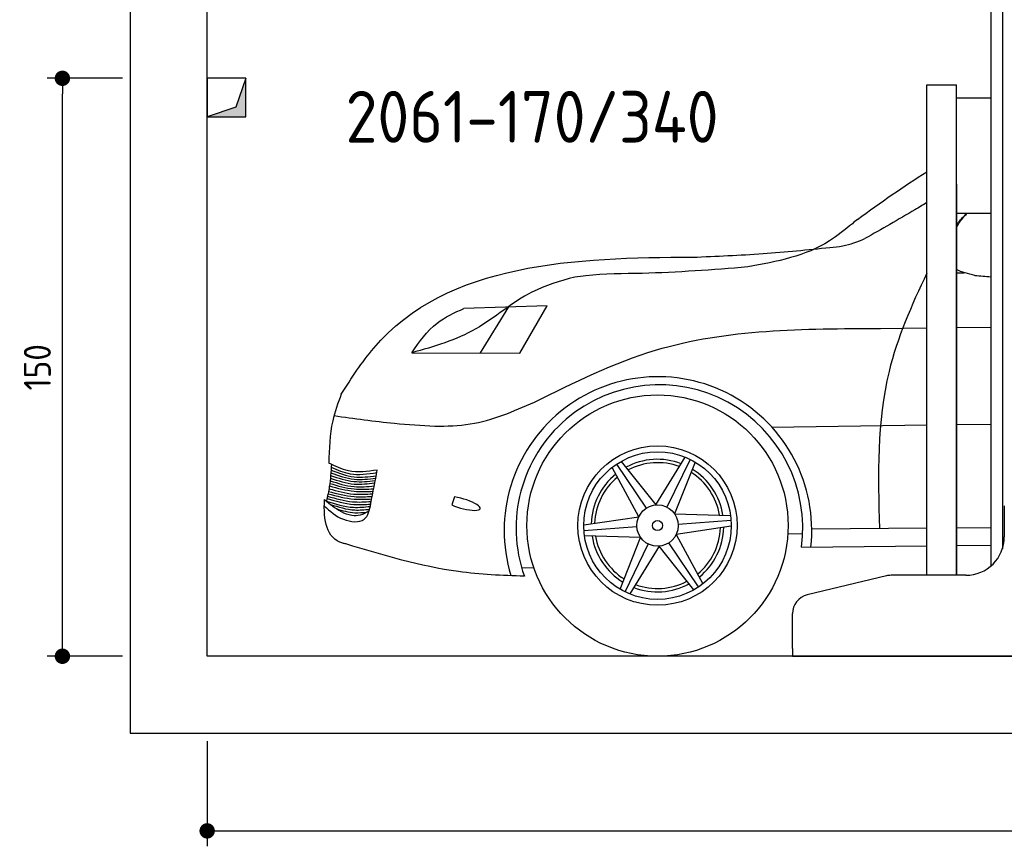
# Model space of a CAD drawing. Header units: millimetres. Extents: x -287 to 6264, y -393 to 3998.
# Tile 1 of 4: x -287 to 2269, y -393 to 1752. Entities that reach past the tile are written whole.
import ezdxf

# ---------------------------------------------------------------- set-up
doc = ezdxf.new("R2010")
doc.units = ezdxf.units.MM
for name, color, linetype in [('4', 3, 'Continuous'), ('5', 3, 'Continuous'), ('breakthrough', 1, 'Continuous'), ('Car', 10, 'Continuous')]:
    doc.layers.add(name, color=color, linetype=linetype)
doc.styles.get("Standard").update_dxf_attribs({"font": 'ISOCP.SHX'})
doc.dimstyles.new('GEN-ISO$0', dxfattribs={"dimscale": 20, "dimtxt": 3.5, "dimasz": 2, "dimexe": 2, "dimexo": 1, "dimgap": 1.5, "dimtad": 1, "dimdec": 1, "dimlfac": 0.1, "dimdsep": 46, "dimtxsty": 'STANDARD', "dimblk": 'PUNKT', "dimcen": 2, "dimclrd": 256, "dimclre": 256, "dimclrt": 2, "dimadec": 0, "dimazin": 0, "dimtp": 0.1, "dimtm": 0.1, "dimtfac": 0.71, "dimtdec": 1, "dimtmove": 2, "dimatfit": 3, "dimldrblk": 'PUNKT', "dimfxl": 1, "dimtolj": 1, "dimarcsym": 0})

# ---------------------------------------------------------------- blocks, each defined once
blk = doc.blocks.new('PUNKT')
at = {"layer": '4', "color": 0, "linetype": 'ByBlock'}
blk.add_line((-0.5, 0), (-1, 0), dxfattribs=at)
at = {"layer": '4', "color": 0, "linetype": 'ByBlock', "const_width": 0.5}
blk.add_lwpolyline([(-0.25, 0, 1), (0.25, 0, 1)], format="xyb", close=True, dxfattribs=at)
blk = doc.blocks.new('*D11')
at = {"layer": '5', "lineweight": -2}
for p, q in [((200, -120), (200, -393.3)), ((5400, -120), (5400, -393.3)), ((240, -353.3), (5360, -353.3))]:
    blk.add_line(p, q, dxfattribs=at)
at = {"layer": 'DEFPOINTS', "color": 0}
for p in [(200, -100), (5400, -100), (5400, -353.3)]:
    blk.add_point(p, dxfattribs=at)
at = {"layer": '5', "lineweight": -2, "xscale": 40, "yscale": 40, "zscale": 40, "rotation": 180}
blk.add_blockref('PUNKT', (200, -353.3), dxfattribs=at)
at = {"layer": '5', "lineweight": -2, "xscale": 40, "yscale": 40, "zscale": 40}
blk.add_blockref('PUNKT', (5400, -353.3), dxfattribs=at)
at = {"layer": '5', "color": 2, "insert": (2800, -288.3), "char_height": 70, "attachment_point": 5}
blk.add_mtext('\\A1;520', dxfattribs=at)
blk = doc.blocks.new('*D3')
at = {"layer": '5', "lineweight": -2}
for p, q in [((-20, 1600), (-215.7, 1600)), ((-175.7, 140), (-175.7, 1560)), ((-20, 100), (-215.7, 100))]:
    blk.add_line(p, q, dxfattribs=at)
at = {"layer": 'DEFPOINTS', "color": 0}
for p in [(-175.7, 1600), (0, 1600), (0, 100)]:
    blk.add_point(p, dxfattribs=at)
at = {"layer": '5', "lineweight": -2, "xscale": 40, "yscale": 40, "zscale": 40}
for p, rotation in [((-175.7, 1600), 90), ((-175.7, 100), 270)]:
    blk.add_blockref('PUNKT', p, dxfattribs=dict(at, rotation=rotation))
at = {"layer": '5', "color": 2, "insert": (-240.7, 850), "char_height": 70, "attachment_point": 5, "rotation": 90}
blk.add_mtext('\\A1;150', dxfattribs=at)

msp = doc.modelspace()

# ---------------------------------------------------------------- linework, layer by layer
for p, q in [((2264.07, 3210), (2264.07, 378.78)), ((2234.07, 1810), (2234.07, 334.01)), ((2068.07, 310), (2068.07, 1583)), ((2068.07, 1583), (2145.07, 1583)), ((2145.07, 310), (2145.07, 1583)), ((2145.07, 1549.04), (2234.07, 1549.04)), ((2145.07, 1325), (2145.07, 310)), ((2145.07, 1250), (2234.07, 1250)), ((2269.07, 490), (2269.07, 410)), ((1963.32, 308.62), (1757.4, 259.2)), ((2169.07, 310), (1974.98, 310)), ((1719.07, 120), (1719.07, 210.58)), ((1719.07, 120), (1719.07, 100)), ((1719.07, 100), (1994.07, 100)), ((1994.07, 100), (3024.07, 100))]:
    msp.add_line(p, q)
msp.add_lwpolyline([(5600, 100), (5600, 3700), (0, 3700), (0, -100), (5600, -100), (5698.53, -100), (5718.66, -52.06), (5691.11, 15.73), (5726.08, 49.63), (5711.24, 100), (200, 100), (200, 3500), (5400, 3500), (5400, 100)])
for centre, radius, start, end in [((2169.07, 410), 100, 270, 0), ((1974.98, 260), 50, 90, 103.49573), ((1769.07, 210.58), 50, 103.49573, 180)]:
    msp.add_arc(centre, radius, start, end)
at = {"layer": 'breakthrough'}
for p, q in [((300, 1600), (274.52, 1525.48)), ((300, 1600), (274.52, 1525.48)), ((274.52, 1525.48), (200, 1500))]:
    msp.add_line(p, q, dxfattribs=at)
msp.add_lwpolyline([(200, 1500), (300, 1500), (300, 1600), (200, 1600)], close=True, dxfattribs=at)
msp.add_lwpolyline([(200, 1500), (300, 1500), (300, 1600), (200, 1600)], close=True, dxfattribs=at)
for points in [[(300, 1500), (300, 1600), (274.52, 1525.48)], [(300, 1500), (300, 1600), (274.52, 1525.48)], [(200, 1500), (300, 1500), (274.52, 1525.48)]]:
    msp.add_solid(points, dxfattribs=at)
at = {"layer": 'Car'}
for p, q in [((1082.35, 1009.64), (866.58, 1002.77)), ((982.02, 1006.44), (908.67, 887.17)), ((1011.23, 887), (1082.35, 1009.64)), ((1947.73, 950.79), (2068.07, 952.11)), ((2145.07, 952.95), (2234.07, 953.92)), ((730.99, 887.46), (1011.23, 887)), ((1665.68, 694.66), (2068.07, 700.25)), ((2145.07, 701.31), (2234.07, 702.55)), ((1364.3, 492.6), (1440.82, 616.63)), ((1320.29, 461.83), (1251.14, 590.12)), ((1262.24, 598.15), (1339.78, 484.19)), ((1274.72, 605.85), (1364.3, 492.6)), ((1453.33, 611.04), (1393.41, 486.9)), ((1466.24, 604.08), (1412.95, 469.87)), ((842.23, 513.34), (834.65, 492.96)), ((1177.42, 440.87), (1320.29, 461.83)), ((1412.95, 469.87), (1558.63, 465.61)), ((1177.85, 426.22), (1315.31, 436.39)), ((1560.46, 437.33), (1417.59, 416.37)), ((1560.04, 451.99), (1422.57, 441.81)), ((1324.93, 408.34), (1179.26, 412.59)), ((1417.59, 416.37), (1486.74, 288.09)), ((1707.42, 418.51), (1745.56, 418.05)), ((1769.39, 430.29), (2068.07, 432.88)), ((2145.07, 433.55), (2234.07, 434.32)), ((1271.65, 274.13), (1324.93, 408.34)), ((1284.55, 267.17), (1344.47, 391.3)), ((1373.58, 385.61), (1297.06, 261.58)), ((1463.17, 272.36), (1373.58, 385.61)), ((1475.65, 280.05), (1398.1, 394.01)), ((1742.55, 383.1), (2068.07, 386.64)), ((2145.07, 387.47), (2234.07, 388.44)), ((1016.29, 329.58), (1047.62, 330.76))]:
    msp.add_line(p, q, dxfattribs=at)
for radius in [339.1, 206.83, 191.53, 53.7, 13.14]:
    msp.add_circle((1368.94, 439.1), radius, dxfattribs=at)
for centre, radius, start, end in [((1370.16, 426.21), 399.24, 353.84052, 196.98453), ((1373.81, 432.49), 372.03, 352.37258, 199.62086), ((1368.94, 439.1), 172.01, 69.06177, 118.45325), ((1368.94, 439.1), 163.32, 69.63982, 117.9215), ((1368.94, 439.1), 172.01, 129.06177, 178.45325), ((1368.94, 439.1), 163.32, 129.63982, 177.9215), ((1368.94, 439.1), 163.32, 9.63982, 57.9215), ((1368.94, 439.1), 172.01, 9.06177, 58.45325), ((1368.94, 439.1), 172.01, 189.06177, 238.45325), ((1368.94, 439.1), 163.32, 189.63982, 237.9215), ((1368.94, 439.1), 163.32, 309.63982, 357.9215), ((1368.94, 439.1), 172.01, 309.06177, 358.45325), ((1368.94, 439.1), 172.01, 249.06177, 298.45325), ((1368.94, 439.1), 163.32, 249.63982, 297.9215)]:
    msp.add_arc(centre, radius, start, end, dxfattribs=at)
msp.add_ellipse((861.52, 496.5), major_axis=(-46.92, 13.25), ratio=0.2554369, start_param=1.0349486, end_param=5.2067747, dxfattribs=at)
for points in [[(1888.11, 1233.4), (1947.99, 1278.12), (2007.88, 1319.54), (2068.07, 1357.62)], [(2192.63, 1088.35), (2175.28, 1092.48), (2157.94, 1096.61), (2145.07, 1103.83)], [(2145.07, 1095.29), (2151.81, 1095.36), (2158.55, 1095.44), (2165.29, 1095.51)], [(2192.63, 1088.35), (2206.44, 1087.25), (2220.26, 1086.15), (2234.07, 1085.05)], [(624.84, 496.68), (630.43, 525.53), (636.03, 554.37), (641.63, 583.22)]]:
    msp.add_open_spline(points, degree=3, dxfattribs=at)
for points, knots in [([(2068.07, 1277.35), (2057.72, 1271.08), (2004.57, 1239.11), (1950.59, 1208.53), (1907.14, 1183.92)], [78.6099746, 78.6099746, 78.6099746, 78.6099746, 114.9109883, 264.7019403, 264.7019403, 264.7019403, 264.7019403]), ([(1888.11, 1233.4), (1883.61, 1229.84), (1859.72, 1210.89), (1778.42, 1142.96), (1678.32, 1124.28), (1603.29, 1110.28)], [0, 0, 0, 0, 17.2191228, 91.5532127, 314.098964, 314.098964, 314.098964, 314.098964]), ([(2145.07, 1219.66), (2146.86, 1221.9), (2155.4, 1232.35), (2164.42, 1242.36), (2171.79, 1250)], [95.9691462, 95.9691462, 95.9691462, 95.9691462, 104.6133483, 136.749297, 136.749297, 136.749297, 136.749297]), ([(2145.07, 1213.4), (2146.79, 1216.37), (2155.28, 1230.12), (2164.77, 1241.77), (2172.74, 1250)], [166.720117, 166.720117, 166.720117, 166.720117, 175.5937667, 208.8398208, 208.8398208, 208.8398208, 208.8398208]), ([(1816.58, 1160.97), (1827.75, 1161.95), (1859.03, 1164.69), (1888.31, 1176.4), (1907.14, 1183.92)], [0, 0, 0, 0, 33.5033147, 93.838272, 93.838272, 93.838272, 93.838272]), ([(1460.55, 1135.71), (1521.41, 1138.27), (1640.32, 1143.28), (1758.75, 1155.17), (1816.58, 1160.97)], [0, 0, 0, 0, 182.6746256, 356.9858267, 356.9858267, 356.9858267, 356.9858267]), ([(547.93, 780.21), (574.82, 821.91), (768.55, 1122.28), (1159.95, 1134.78), (1460.55, 1135.71)], [0, 0, 0, 0, 146.3907851, 1054.5069617, 1054.5069617, 1054.5069617, 1054.5069617]), ([(1603.29, 1110.28), (1511.97, 1103.06), (1372.2, 1092.01), (1221.79, 1092.82), (1163.88, 1085.28), (1154.19, 1084.02)], [0, 0, 0, 0, 274.8157573, 420.6335805, 449.9453475, 449.9453475, 449.9453475, 449.9453475]), ([(1154.19, 1084.02), (1116.02, 1073.25), (1021.4, 1046.58), (902.61, 936.5), (788.55, 903.91), (730.99, 887.46)], [0, 0, 0, 0, 117.8031723, 292.0390749, 469.5298039, 469.5298039, 469.5298039, 469.5298039]), ([(2068.07, 1094.49), (2028.39, 1010.92), (1935.8, 801.57), (1941.4, 570.21), (1944.75, 431.81)], [50.6781925, 50.6781925, 50.6781925, 50.6781925, 324.8157942, 732.8980051, 732.8980051, 732.8980051, 732.8980051]), ([(730.99, 887.46), (750.79, 915.93), (786.05, 966.61), (842.04, 991.75), (866.58, 1002.77)], [0, 0, 0, 0, 101.6551045, 180.9620173, 180.9620173, 180.9620173, 180.9620173]), ([(1049.33, 759.5), (1152.61, 810.67), (1432.86, 949.51), (1748.45, 950.29), (1947.73, 950.79)], [0, 0, 0, 0, 342.2915171, 928.7715808, 928.7715808, 928.7715808, 928.7715808]), ([(547.93, 780.21), (539.56, 757.22), (518.61, 699.68), (516.61, 638.36), (515.79, 601.47)], [0, 0, 0, 0, 73.016764, 182.6761843, 182.6761843, 182.6761843, 182.6761843]), ([(791.2, 696.72), (821.98, 697.46), (911.78, 699.61), (994.78, 735.75), (1049.33, 759.5)], [0, 0, 0, 0, 91.7548183, 267.6803586, 267.6803586, 267.6803586, 267.6803586]), ([(529.33, 724.51), (581.51, 717.21), (668.51, 705.02), (756.13, 699.1), (791.2, 696.72)], [0, 0, 0, 0, 157.9979883, 263.4111114, 263.4111114, 263.4111114, 263.4111114]), ([(522.43, 598.15), (521.24, 578.84), (519.25, 546.73), (512.37, 515.33), (509.63, 502.82)], [0, 0, 0, 0, 57.9269921, 96.3054742, 96.3054742, 96.3054742, 96.3054742]), ([(641.63, 583.22), (616.17, 579.58), (572.02, 573.27), (532.52, 593.08), (515.79, 601.47)], [0, 0, 0, 0, 74.8523019, 129.8297205, 129.8297205, 129.8297205, 129.8297205]), ([(521.98, 590.81), (538.11, 583.73), (575.82, 567.18), (616.86, 573.16), (640.34, 576.58)], [0, 0, 0, 0, 51.9345643, 121.3280671, 121.3280671, 121.3280671, 121.3280671]), ([(519.79, 562.34), (540.25, 555.52), (577.92, 542.97), (617.23, 547.8), (635.18, 550.01)], [0, 0, 0, 0, 63.7357002, 117.3440844, 117.3440844, 117.3440844, 117.3440844]), ([(520.44, 569.44), (540.42, 562.51), (578.15, 549.41), (617.74, 553.98), (636.37, 556.14)], [0, 0, 0, 0, 62.505368, 118.0373821, 118.0373821, 118.0373821, 118.0373821]), ([(520.96, 575.94), (541.06, 568.71), (578.97, 555.09), (618.85, 560.05), (637.58, 562.39)], [0, 0, 0, 0, 63.0525371, 118.8856078, 118.8856078, 118.8856078, 118.8856078]), ([(521.48, 583.23), (541.27, 575.63), (579.22, 561.04), (619.49, 566.04), (638.76, 568.43)], [0, 0, 0, 0, 62.5183627, 119.8398996, 119.8398996, 119.8398996, 119.8398996]), ([(517.33, 542.14), (538.62, 536.31), (575.89, 526.1), (614.42, 527.53), (630.94, 528.14)], [0, 0, 0, 0, 65.7236425, 115.0551733, 115.0551733, 115.0551733, 115.0551733]), ([(518.24, 548.68), (539.14, 542.4), (576.42, 531.2), (615.18, 533.66), (632.22, 534.75)], [0, 0, 0, 0, 64.7930054, 115.6316258, 115.6316258, 115.6316258, 115.6316258]), ([(519.08, 555.59), (539.59, 548.9), (576.98, 536.7), (616.02, 540.39), (633.64, 542.05)], [0, 0, 0, 0, 63.8926336, 116.4432964, 116.4432964, 116.4432964, 116.4432964]), ([(512.38, 515.52), (533.96, 509.19), (571.11, 498.29), (609.63, 500.59), (625.78, 501.56)], [0, 0, 0, 0, 66.7958025, 115.0088309, 115.0088309, 115.0088309, 115.0088309]), ([(513.64, 521.61), (536.21, 515.7), (573.51, 505.91), (611.91, 507.59), (627.08, 508.25)], [0, 0, 0, 0, 69.4288495, 114.774451, 114.774451, 114.774451, 114.774451]), ([(514.84, 527.68), (536.83, 521.89), (574.14, 512.05), (612.57, 514.01), (628.35, 514.82)], [0, 0, 0, 0, 67.6641548, 114.833407, 114.833407, 114.833407, 114.833407]), ([(516.13, 534.73), (537.21, 528.76), (574.45, 518.22), (612.98, 520.67), (629.7, 521.74)], [0, 0, 0, 0, 65.1204449, 115.0413371, 115.0413371, 115.0413371, 115.0413371]), ([(560.01, 391.36), (557.3, 392.03), (509.77, 403.61), (501.28, 451.3), (504.78, 506.92)], [0, 0, 0, 0, 8.2830933, 145.1062842, 145.1062842, 145.1062842, 145.1062842]), ([(504.1, 490.44), (518.71, 476.85), (546.14, 451.33), (613.94, 443.71), (621.43, 480.12), (624.84, 496.68)], [0, 0, 0, 0, 60.9937131, 114.5145306, 159.1915366, 159.1915366, 159.1915366, 159.1915366]), ([(504.78, 506.92), (518.37, 495.41), (539.53, 477.48), (572.71, 464.96), (599.43, 465.06), (613.17, 473.6), (620.53, 478.17)], [0, 0, 0, 0, 52.9799411, 82.5527082, 104.6630379, 130.1633188, 130.1633188, 130.1633188, 130.1633188]), ([(509.63, 502.82), (532.77, 495.33), (569.98, 483.3), (608.6, 487.35), (623.2, 488.89)], [0, 0, 0, 0, 71.8332812, 115.4888043, 115.4888043, 115.4888043, 115.4888043]), ([(511.16, 509.83), (534.06, 502.81), (571.17, 491.42), (609.7, 493.88), (624.45, 494.81)], [0, 0, 0, 0, 71.039343, 115.0810075, 115.0810075, 115.0810075, 115.0810075]), ([(520.44, 493.94), (541.13, 487.41), (574.22, 476.97), (608.54, 480.14), (621.4, 481.33)], [0, 0, 0, 0, 64.1644442, 102.6062358, 102.6062358, 102.6062358, 102.6062358]), ([(535.27, 483.05), (551.11, 478.12), (576.92, 470.1), (603.61, 473.01), (613.92, 474.14)], [0, 0, 0, 0, 49.0321616, 79.8726099, 79.8726099, 79.8726099, 79.8726099]), ([(1023.38, 307.56), (965.93, 309.37), (808.3, 316.62), (656.56, 362.3), (560.01, 391.36)], [33.324731, 33.324731, 33.324731, 33.324731, 205.1758666, 505.882261, 505.882261, 505.882261, 505.882261])]:
    msp.add_open_spline(points, degree=3, knots=knots, dxfattribs=at)

# ---------------------------------------------------------------- texts
msp.add_text('2061-170/340', height=134.4).set_placement((559.31, 1432.82))

# ---------------------------------------------------------------- dimensions: what is measured, and where the dimension line sits
at = {"layer": '5'}
dim = msp.add_linear_dim(base=(-175.68, 1600), p1=(0, 100), p2=(0, 1600), angle=90, dimstyle='GEN-ISO$0', override={"dimlfac": 0.1}, dxfattribs=at)
dim.commit()
dim.dimension.update_dxf_attribs({"geometry": '*D3', "text_midpoint": (-240.68, 850)})
dim = msp.add_linear_dim(base=(5400, -353.28), p1=(200, -100), p2=(5400, -100), dimstyle='GEN-ISO$0', override={"dimlfac": 0.1}, dxfattribs=at)
dim.commit()
dim.dimension.update_dxf_attribs({"geometry": '*D11', "text_midpoint": (2800, -288.27)})

doc.saveas('drawing.dxf')
